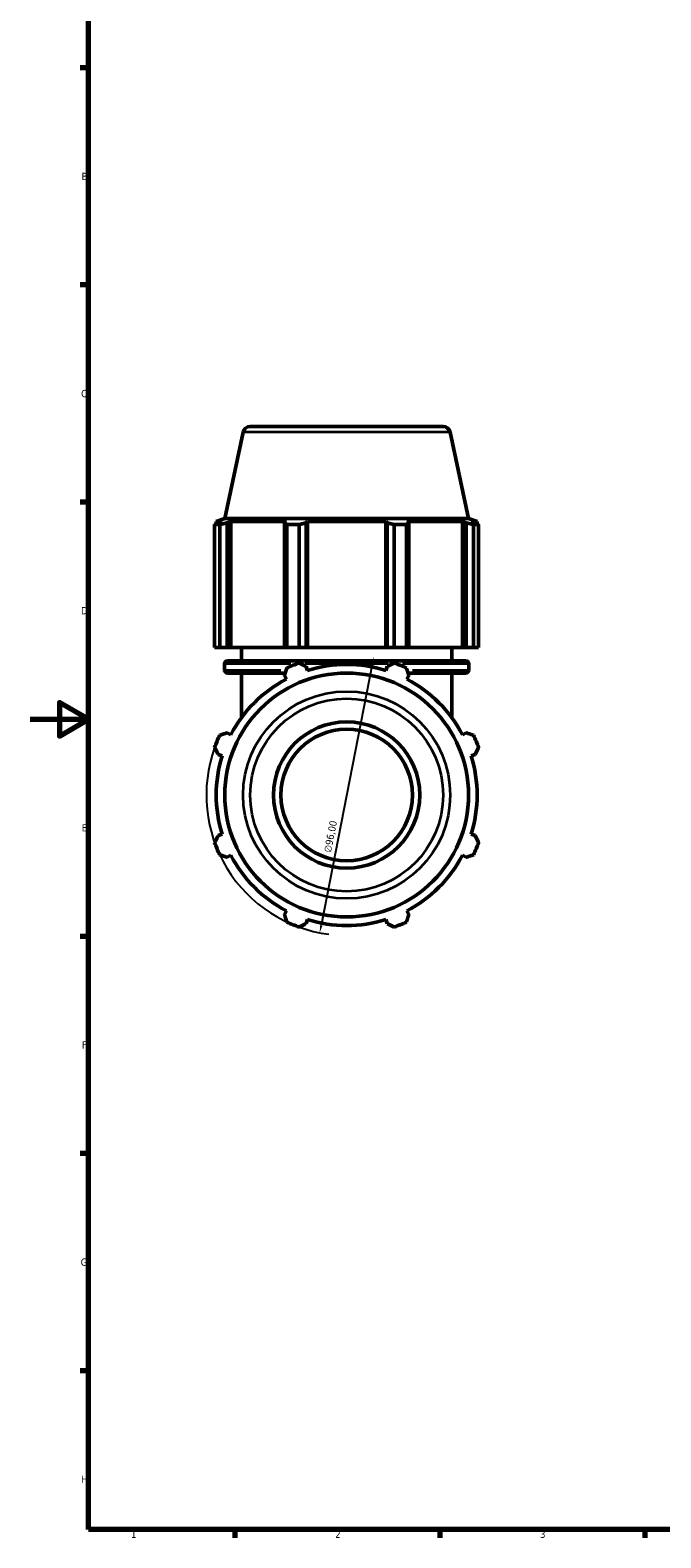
# Model space of a CAD drawing. Header units: millimetres. Extents: x 0 to 1006, y 0 to 1065.
# Tile 1 of 8: x 0 to 216, y 17 to 533. Entities that reach past the tile are written whole.
import ezdxf

# ---------------------------------------------------------------- set-up
doc = ezdxf.new("R2010")
doc.units = ezdxf.units.MM
for name, color, linetype, lineweight in [('Border (ISO)', 7, 'Continuous', 70), ('Dimension (ISO)', 7, 'Continuous', 25), ('Visible (ISO)', 7, 'Continuous', 50), ('Visible Narrow (ISO)', 7, 'Continuous', 35)]:
    doc.layers.add(name, color=color, linetype=linetype, lineweight=lineweight)
doc.styles.add('Note Text (ISO)', font='tahoma.ttf')
doc.dimstyles.new('Default (ISO)', dxfattribs={"dimtxt": 2.5, "dimasz": 2.5, "dimexe": 3.175, "dimexo": 0, "dimgap": 0.762, "dimtad": 1, "dimrnd": 1e-08, "dimzin": 0, "dimtxsty": 'Note Text (ISO)', "dimcen": 0.09, "dimdle": 10, "dimclrd": 256, "dimclre": 256, "dimclrt": 232, "dimazin": 0, "dimtfac": 1.40208, "dimtmove": 0, "dimatfit": 3, "dimfxl": 1, "dimtolj": 1, "dimtzin": 0, "dimlwd": -1, "dimlwe": -1, "dimarcsym": 0})

# ---------------------------------------------------------------- blocks, each defined once
blk = doc.blocks.new('Borders Default Border')
at = {"layer": 'Border (ISO)'}
for p, q in [((20, 519.75), (17.1, 519.75)), ((20, 445.5), (17.1, 445.5)), ((20, 371.25), (17.1, 371.25)), ((20, 222.75), (17.1, 222.75)), ((20, 148.5), (17.1, 148.5)), ((20, 74.25), (17.1, 74.25)), ((70.08, 20), (70.08, 17.1)), ((140.17, 20), (140.17, 17.1)), ((210.25, 20), (210.25, 17.1))]:
    blk.add_line(p, q, dxfattribs=at)
at = {"layer": 'Border (ISO)', "flags": 128}
for points in [[(20, 20), (20, 574), (821, 574), (821, 20), (20, 20)], [(0, 297), (20, 297), (10, 302.77), (10, 291.23), (20, 297)]]:
    blk.add_lwpolyline(points, dxfattribs=at)
at = {"layer": 'Border (ISO)', "color": 232, "true_color": 0xca0064, "char_height": 2.5, "attachment_point": 7, "style": 'Note Text (ISO)'}
for s, insert in [('B', (17.59, 481.37)), ('C', (17.43, 407.08)), ('D', (17.43, 332.88)), ('E', (17.64, 258.63)), ('F', (17.7, 184.38)), ('G', (17.31, 110.08)), ('H', (17.44, 35.88)), ('1', (34.48, 17.1)), ('2', (104.37, 17.1)), ('3', (174.43, 17.05))]:
    blk.add_mtext(s, dxfattribs=dict(at, insert=insert))
blk = doc.blocks.new('*D14')
at = {"layer": 'Defpoints', "color": 0, "transparency": 16777216}
for p in [(117.49, 318.21), (99.08, 223.99)]:
    blk.add_point(p, dxfattribs=at)
at = {"layer": 'Dimension (ISO)', "transparency": 16777216}
blk.add_line((117.01, 315.75), (99.56, 226.44), dxfattribs=at)
blk.add_arc((108.28, 271.1), 48, 160.208, 262.7333, dxfattribs=at)
for points in [[(116.6, 315.83), (117.42, 315.67), (117.49, 318.21)], [(99.15, 226.52), (99.96, 226.36), (99.08, 223.99)]]:
    blk.add_solid(points, dxfattribs=at)
at = {"layer": 'Dimension (ISO)', "color": 232, "true_color": 0xca0064, "transparency": 16777216, "insert": (100.45, 251.73), "char_height": 2.5, "attachment_point": 1, "rotation": 78.9434, "style": 'Note Text (ISO)'}
blk.add_mtext('\\A1;∅96,00', dxfattribs=at)

msp = doc.modelspace()

# ---------------------------------------------------------------- linework, layer by layer
at = {"layer": 'Visible (ISO)'}
for p, q in [((75.306, 397.099), (141.257, 397.099)), ((72.861, 395.119), (66.586, 365.599)), ((143.702, 395.119), (149.977, 365.599)), ((64.853, 363.551), (63.117, 363.551)), ((63.117, 321.499), (63.117, 363.551)), ((66.586, 365.599), (63.641, 364.643)), ((65.707, 364.643), (63.641, 364.643)), ((63.641, 363.823), (63.641, 364.643)), ((65.707, 364.643), (64.334, 364.175)), ((64.853, 363.551), (64.853, 321.499)), ((149.977, 365.599), (66.586, 365.599)), ((67.408, 364.175), (68.685, 364.643)), ((67.408, 321.499), (67.408, 364.175)), ((68.685, 321.499), (68.685, 364.643)), ((87.669, 364.643), (68.685, 364.643)), ((87.669, 364.643), (87.004, 364.175)), ((87.004, 364.175), (87.004, 321.499)), ((92.028, 363.551), (87.838, 363.551)), ((87.838, 321.499), (87.838, 363.551)), ((92.028, 363.551), (92.028, 321.499)), ((94.425, 364.175), (94.858, 364.643)), ((94.425, 321.499), (94.425, 364.175)), ((94.858, 321.499), (94.858, 364.643)), ((121.705, 364.643), (94.858, 364.643)), ((121.705, 321.499), (121.705, 364.643)), ((121.705, 364.643), (122.138, 364.175)), ((122.138, 364.175), (122.138, 321.499)), ((128.725, 363.551), (124.535, 363.551)), ((124.535, 321.499), (124.535, 363.551)), ((128.725, 363.551), (128.725, 321.499)), ((129.559, 364.175), (128.894, 364.643)), ((147.878, 364.643), (128.894, 364.643)), ((129.559, 321.499), (129.559, 364.175)), ((147.878, 321.499), (147.878, 364.643)), ((147.878, 364.643), (149.155, 364.175)), ((149.155, 364.175), (149.155, 321.499)), ((149.977, 365.599), (152.921, 364.643)), ((152.229, 364.175), (150.855, 364.643)), ((152.921, 364.643), (150.855, 364.643)), ((153.446, 363.551), (151.71, 363.551)), ((151.71, 321.499), (151.71, 363.551)), ((152.921, 363.823), (152.921, 364.643)), ((153.446, 363.551), (153.446, 321.499)), ((64.853, 321.499), (63.117, 321.499)), ((64.853, 321.499), (67.408, 321.499)), ((68.685, 321.499), (67.408, 321.499)), ((68.685, 321.499), (87.004, 321.499)), ((72.281, 316.999), (72.281, 321.499)), ((87.004, 321.499), (87.838, 321.499)), ((92.028, 321.499), (87.838, 321.499)), ((92.028, 321.499), (94.425, 321.499)), ((94.858, 321.499), (94.425, 321.499)), ((94.858, 321.499), (121.705, 321.499)), ((122.138, 321.499), (121.705, 321.499)), ((122.138, 321.499), (124.535, 321.499)), ((128.725, 321.499), (124.535, 321.499)), ((128.725, 321.499), (129.559, 321.499)), ((129.559, 321.499), (147.878, 321.499)), ((144.281, 316.999), (144.281, 321.499)), ((149.155, 321.499), (147.878, 321.499)), ((149.155, 321.499), (151.71, 321.499)), ((153.446, 321.499), (151.71, 321.499)), ((66.521, 313.799), (66.521, 315.999)), ((67.521, 316.999), (149.041, 316.999)), ((94.858, 313.673), (94.425, 315.047)), ((122.138, 315.047), (121.705, 313.673)), ((150.041, 313.799), (150.041, 315.999)), ((87.274, 312.799), (67.521, 312.799)), ((72.281, 297.495), (72.281, 312.799)), ((87.004, 311.973), (87.669, 310.695)), ((128.894, 310.695), (129.559, 311.973)), ((149.041, 312.799), (129.289, 312.799)), ((144.281, 297.495), (144.281, 312.799)), ((68.685, 291.712), (67.408, 292.377)), ((149.155, 292.377), (147.878, 291.712)), ((64.334, 284.956), (65.707, 284.523)), ((150.855, 284.523), (152.229, 284.956)), ((65.707, 257.676), (64.334, 257.243)), ((152.229, 257.243), (150.855, 257.676)), ((67.408, 249.822), (68.685, 250.487)), ((147.878, 250.487), (149.155, 249.822)), ((87.669, 231.503), (87.004, 230.226)), ((94.425, 227.152), (94.858, 228.525)), ((121.705, 228.525), (122.138, 227.152)), ((129.559, 230.226), (128.894, 231.503))]:
    msp.add_line(p, q, dxfattribs=at)
for radius in [41.696, 25, 22.5]:
    msp.add_circle((108.281, 271.099), radius, dxfattribs=at)
for centre, radius, start, end in [((75.306, 394.599), 2.5, 90, 168), ((141.257, 394.599), 2.5, 12, 90), ((67.521, 315.999), 1, 90, 180), ((108.281, 271.099), 48, 109.79198, 115.20802), ((108.281, 271.099), 44.64, 72.5, 107.5), ((108.281, 271.099), 48, 64.79198, 70.20802), ((149.041, 315.999), 1, 0, 90), ((67.521, 313.799), 1, 180, 270), ((108.281, 271.099), 44.64, 117.5, 152.5), ((108.281, 271.099), 44.64, 27.5, 62.5), ((149.041, 313.799), 1, 270, 0), ((108.281, 271.099), 48, 154.79198, 160.20802), ((108.281, 271.099), 48, 19.79198, 25.20802), ((108.281, 271.099), 44.64, 162.5, 197.5), ((108.281, 271.099), 44.64, 342.5, 17.5), ((108.281, 271.099), 48, 199.79198, 205.20802), ((108.281, 271.099), 48, 334.79198, 340.20802), ((108.281, 271.099), 44.64, 207.5, 242.5), ((108.281, 271.099), 44.64, 297.5, 332.5), ((108.281, 271.099), 48, 244.79198, 250.20802), ((108.281, 271.099), 44.64, 252.5, 287.5), ((108.281, 271.099), 48, 289.79198, 295.20802)]:
    msp.add_arc(centre, radius, start, end, dxfattribs=at)
for points, weights in [([(63.117, 363.551), (63.738, 363.875), (64.334, 364.175)], [1, 1.00149374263, 1.00217094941]), ([(67.408, 364.175), (66.156, 363.875), (64.853, 363.551)], [1.00217094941, 1.00149374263, 1]), ([(87.838, 363.551), (87.412, 363.875), (87.004, 364.175)], [1, 1.00149374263, 1.00217094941]), ([(94.425, 364.175), (93.251, 363.875), (92.028, 363.551)], [1.00217094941, 1.00149374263, 1]), ([(124.535, 363.551), (123.312, 363.875), (122.138, 364.175)], [1, 1.00149374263, 1.00217094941]), ([(129.559, 364.175), (129.15, 363.875), (128.725, 363.551)], [1.00217094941, 1.00149374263, 1]), ([(151.71, 363.551), (150.406, 363.875), (149.155, 364.175)], [1, 1.00149374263, 1.00217094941]), ([(152.229, 364.175), (152.825, 363.875), (153.446, 363.551)], [1.00217094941, 1.00149374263, 1]), ([(87.004, 311.973), (87.412, 313.224), (87.838, 314.528)], [1.00217094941, 1.00149374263, 1]), ([(92.028, 316.264), (93.251, 315.643), (94.425, 315.047)], [1, 1.00149374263, 1.00217094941]), ([(122.138, 315.047), (123.312, 315.643), (124.535, 316.264)], [1.00217094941, 1.00149374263, 1]), ([(128.725, 314.528), (129.15, 313.224), (129.559, 311.973)], [1, 1.00149374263, 1.00217094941]), ([(64.853, 291.543), (66.156, 291.968), (67.408, 292.377)], [1, 1.00149374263, 1.00217094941]), ([(149.155, 292.377), (150.406, 291.968), (151.71, 291.543)], [1.00217094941, 1.00149374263, 1]), ([(64.334, 284.956), (63.738, 286.13), (63.117, 287.352)], [1.00217094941, 1.00149374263, 1]), ([(153.446, 287.352), (152.825, 286.13), (152.229, 284.956)], [1, 1.00149374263, 1.00217094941]), ([(63.117, 254.846), (63.738, 256.069), (64.334, 257.243)], [1, 1.00149374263, 1.00217094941]), ([(152.229, 257.243), (152.825, 256.069), (153.446, 254.846)], [1.00217094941, 1.00149374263, 1]), ([(67.408, 249.822), (66.156, 250.23), (64.853, 250.656)], [1.00217094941, 1.00149374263, 1]), ([(151.71, 250.656), (150.406, 250.23), (149.155, 249.822)], [1, 1.00149374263, 1.00217094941]), ([(87.838, 227.67), (87.412, 228.974), (87.004, 230.226)], [1, 1.00149374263, 1.00217094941]), ([(94.425, 227.152), (93.251, 226.556), (92.028, 225.935)], [1.00217094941, 1.00149374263, 1]), ([(124.535, 225.935), (123.312, 226.556), (122.138, 227.152)], [1, 1.00149374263, 1.00217094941]), ([(129.559, 230.226), (129.15, 228.974), (128.725, 227.67)], [1.00217094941, 1.00149374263, 1])]:
    msp.add_rational_spline(points, weights, degree=2, dxfattribs=at)
at = {"layer": 'Visible Narrow (ISO)'}
for p, q in [((143.266, 395.119), (73.297, 395.119)), ((89.142, 315.999), (66.591, 315.999)), ((122.508, 315.999), (94.055, 315.999)), ((149.972, 315.999), (127.421, 315.999)), ((66.579, 313.799), (85.72, 313.799)), ((94.84, 313.799), (95.242, 313.799)), ((121.321, 313.799), (121.722, 313.799)), ((130.843, 313.799), (149.984, 313.799))]:
    msp.add_line(p, q, dxfattribs=at)
for radius in [35.421, 32.976]:
    msp.add_circle((108.281, 271.099), radius, dxfattribs=at)

# ---------------------------------------------------------------- block references
msp.add_blockref('Borders Default Border', (0, 0))

# ---------------------------------------------------------------- dimensions: what is measured, and where the dimension line sits
at = {"layer": 'Dimension (ISO)'}
dim = msp.add_diameter_dim_2p(p1=(117.487, 318.208), p2=(99.076, 223.99), dimstyle='Default (ISO)', override={"dimdec": 2, "dimlfac": 1, "dimtp": 0, "dimtm": 0, "dimtdec": 2, "dimatfit": 2}, dxfattribs=at)
dim.commit()
dim.dimension.update_dxf_attribs({"geometry": '*D14', "text_midpoint": (105.4, 256.355), "dimtype": 163})

doc.saveas('drawing.dxf')
